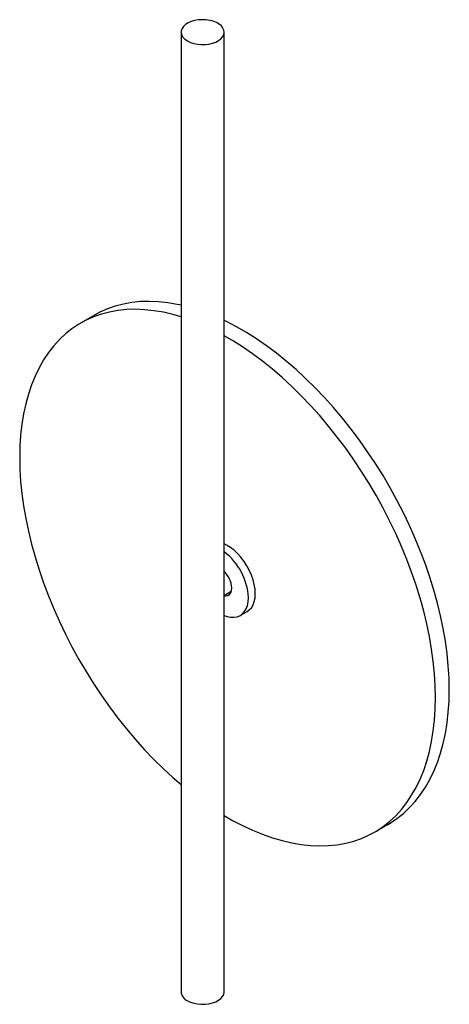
# Paper-space layout '_Isométrica' of a CAD drawing. Header units: inches. Extents: x -18.7 to -10, y -21.6 to -1.8.
import ezdxf

# ---------------------------------------------------------------- set-up
doc = ezdxf.new("R2010")
doc.units = ezdxf.units.IN
doc.header["$MEASUREMENT"] = 0

psp = doc.layouts.new('_Isométrica')

# ---------------------------------------------------------------- linework, layer by layer
at = {"color": 7, "linetype": 'Continuous', "lineweight": 25}
for p, q in [((-15.411, -2.084), (-15.411, -21.373)), ((-14.545, -21.373), (-14.545, -2.084)), ((-17.151, -7.771), (-17.429, -7.932)), ((-14.545, -13.404), (-14.402, -13.321)), ((-14.415, -13.329), (-14.405, -13.331)), ((-14.222, -13.809), (-14.083, -13.728)), ((-11.524, -18.161), (-11.246, -18))]:
    psp.add_line(p, q, dxfattribs=at)
at = {"color": 7, "linetype": 'Continuous', "lineweight": 25, "flags": 128}
for points in [[(-15.284, -2.261), (-15.224, -2.29), (-15.157, -2.312), (-15.083, -2.327), (-15.007, -2.334), (-14.929, -2.333), (-14.853, -2.324), (-14.781, -2.307), (-14.715, -2.283), (-14.658, -2.253), (-14.611, -2.217), (-14.576, -2.177), (-14.553, -2.134), (-14.545, -2.09), (-14.55, -2.045), (-14.569, -2.002), (-14.601, -1.961), (-14.645, -1.924), (-14.7, -1.892), (-14.764, -1.867), (-14.835, -1.848), (-14.91, -1.837), (-14.987, -1.834), (-15.065, -1.839), (-15.139, -1.852), (-15.208, -1.873), (-15.27, -1.9), (-15.322, -1.933), (-15.364, -1.971), (-15.392, -2.012), (-15.408, -2.056), (-15.41, -2.101), (-15.398, -2.145), (-15.372, -2.188), (-15.334, -2.227), (-15.284, -2.261)], [(-15.411, -7.571), (-15.489, -7.555), (-15.679, -7.522), (-15.866, -7.502), (-16.049, -7.495), (-16.228, -7.5), (-16.402, -7.518), (-16.57, -7.548), (-16.734, -7.591), (-16.891, -7.646), (-17.042, -7.713), (-17.151, -7.771)], [(-15.411, -7.807), (-15.574, -7.76), (-15.767, -7.715), (-15.957, -7.683), (-16.144, -7.663), (-16.327, -7.655), (-16.506, -7.661), (-16.68, -7.678), (-16.849, -7.709), (-17.012, -7.751), (-17.169, -7.806), (-17.32, -7.874), (-17.465, -7.953), (-17.602, -8.044), (-17.732, -8.147), (-17.855, -8.262), (-17.97, -8.387), (-18.076, -8.524), (-18.174, -8.671), (-18.264, -8.828), (-18.344, -8.995), (-18.416, -9.172), (-18.478, -9.358), (-18.531, -9.552), (-18.575, -9.754), (-18.609, -9.964), (-18.633, -10.182), (-18.648, -10.406), (-18.652, -10.636), (-18.648, -10.872), (-18.633, -11.112), (-18.609, -11.358), (-18.575, -11.607), (-18.531, -11.86), (-18.478, -12.115), (-18.416, -12.373), (-18.344, -12.632), (-18.264, -12.892), (-18.174, -13.153), (-18.076, -13.413), (-17.97, -13.673), (-17.855, -13.931), (-17.732, -14.186), (-17.602, -14.44), (-17.465, -14.69), (-17.32, -14.936), (-17.169, -15.178), (-17.012, -15.414), (-16.849, -15.646), (-16.68, -15.871), (-16.506, -16.089), (-16.327, -16.301), (-16.144, -16.505), (-15.957, -16.7), (-15.767, -16.888), (-15.574, -17.066), (-15.411, -17.207)], [(-10.022, -15.296), (-10.027, -15.061), (-10.042, -14.82), (-10.066, -14.574), (-10.1, -14.325), (-10.144, -14.072), (-10.197, -13.817), (-10.259, -13.559), (-10.331, -13.3), (-10.411, -13.04), (-10.501, -12.779), (-10.599, -12.519), (-10.705, -12.26), (-10.82, -12.002), (-10.942, -11.746), (-11.073, -11.493), (-11.21, -11.243), (-11.354, -10.996), (-11.505, -10.755), (-11.663, -10.518), (-11.826, -10.287), (-11.995, -10.062), (-12.169, -9.843), (-12.347, -9.631), (-12.53, -9.428), (-12.717, -9.232), (-12.908, -9.045), (-13.101, -8.866), (-13.297, -8.697), (-13.495, -8.538), (-13.695, -8.389), (-13.896, -8.251), (-14.097, -8.123), (-14.299, -8.007), (-14.501, -7.902), (-14.545, -7.88)], [(-10.301, -15.457), (-10.306, -15.221), (-10.32, -14.98), (-10.345, -14.735), (-10.379, -14.486), (-10.422, -14.233), (-10.475, -13.978), (-10.537, -13.72), (-10.609, -13.461), (-10.69, -13.201), (-10.779, -12.94), (-10.877, -12.68), (-10.984, -12.42), (-11.098, -12.162), (-11.221, -11.906), (-11.351, -11.653), (-11.488, -11.403), (-11.633, -11.157), (-11.784, -10.915), (-11.941, -10.679), (-12.104, -10.447), (-12.273, -10.222), (-12.447, -10.004), (-12.626, -9.792), (-12.809, -9.588), (-12.996, -9.393), (-13.186, -9.205), (-13.38, -9.027), (-13.575, -8.858), (-13.774, -8.699), (-13.973, -8.55), (-14.174, -8.412), (-14.376, -8.284), (-14.545, -8.186)], [(-13.92, -13.368), (-13.925, -13.279), (-13.94, -13.187), (-13.964, -13.091), (-13.998, -12.995), (-14.04, -12.9), (-14.089, -12.808), (-14.146, -12.72), (-14.209, -12.637), (-14.276, -12.562), (-14.347, -12.496), (-14.421, -12.439), (-14.495, -12.393), (-14.545, -12.369)], [(-14.545, -13.412), (-14.511, -13.414), (-14.472, -13.406), (-14.438, -13.385), (-14.414, -13.351), (-14.398, -13.308), (-14.393, -13.255)], [(-14.545, -13.806), (-14.487, -13.827), (-14.416, -13.842), (-14.348, -13.845), (-14.285, -13.835), (-14.229, -13.812), (-14.179, -13.778), (-14.137, -13.731), (-14.103, -13.674), (-14.079, -13.607), (-14.064, -13.531), (-14.059, -13.448)], [(-14.083, -13.728), (-14.04, -13.697), (-13.998, -13.651), (-13.964, -13.593), (-13.94, -13.526), (-13.925, -13.451), (-13.92, -13.368)], [(-11.246, -18), (-11.21, -17.979), (-11.073, -17.888), (-10.942, -17.785), (-10.82, -17.67), (-10.705, -17.545), (-10.599, -17.408), (-10.501, -17.261), (-10.411, -17.104), (-10.331, -16.937), (-10.259, -16.76), (-10.197, -16.575), (-10.144, -16.38), (-10.1, -16.178), (-10.066, -15.968), (-10.042, -15.751), (-10.027, -15.527), (-10.022, -15.296)], [(-14.545, -17.829), (-14.376, -17.925), (-14.174, -18.031), (-13.973, -18.124), (-13.774, -18.206), (-13.575, -18.275), (-13.38, -18.332), (-13.186, -18.377), (-12.996, -18.41), (-12.809, -18.43), (-12.626, -18.438), (-12.447, -18.432), (-12.273, -18.415), (-12.104, -18.384), (-11.941, -18.342), (-11.784, -18.287), (-11.633, -18.219), (-11.488, -18.14), (-11.351, -18.049), (-11.221, -17.946), (-11.098, -17.831), (-10.984, -17.705), (-10.877, -17.569), (-10.779, -17.422), (-10.69, -17.265), (-10.609, -17.098), (-10.537, -16.921), (-10.475, -16.735), (-10.422, -16.541), (-10.379, -16.339), (-10.345, -16.129), (-10.32, -15.911), (-10.306, -15.687), (-10.301, -15.457)], [(-15.284, -21.549), (-15.224, -21.578), (-15.157, -21.6), (-15.083, -21.615), (-15.007, -21.622), (-14.929, -21.621), (-14.853, -21.612), (-14.781, -21.595), (-14.715, -21.571), (-14.658, -21.541), (-14.611, -21.506), (-14.576, -21.466), (-14.553, -21.423), (-14.545, -21.378), (-14.545, -21.373)]]:
    psp.add_lwpolyline(points, dxfattribs=at)
at = {"color": 7, "linetype": 'Continuous', "lineweight": 25}
for centre, radius, start, end in [((-15.284, -13.509), 1.227, 2.8323, 52.9238), ((-14.882, -13.279), 0.49, 2.7535, 46.4233), ((-15.195, -21.352), 0.217, 185.5046, 245.8156)]:
    psp.add_arc(centre, radius, start, end, dxfattribs=at)

doc.saveas('drawing.dxf')
